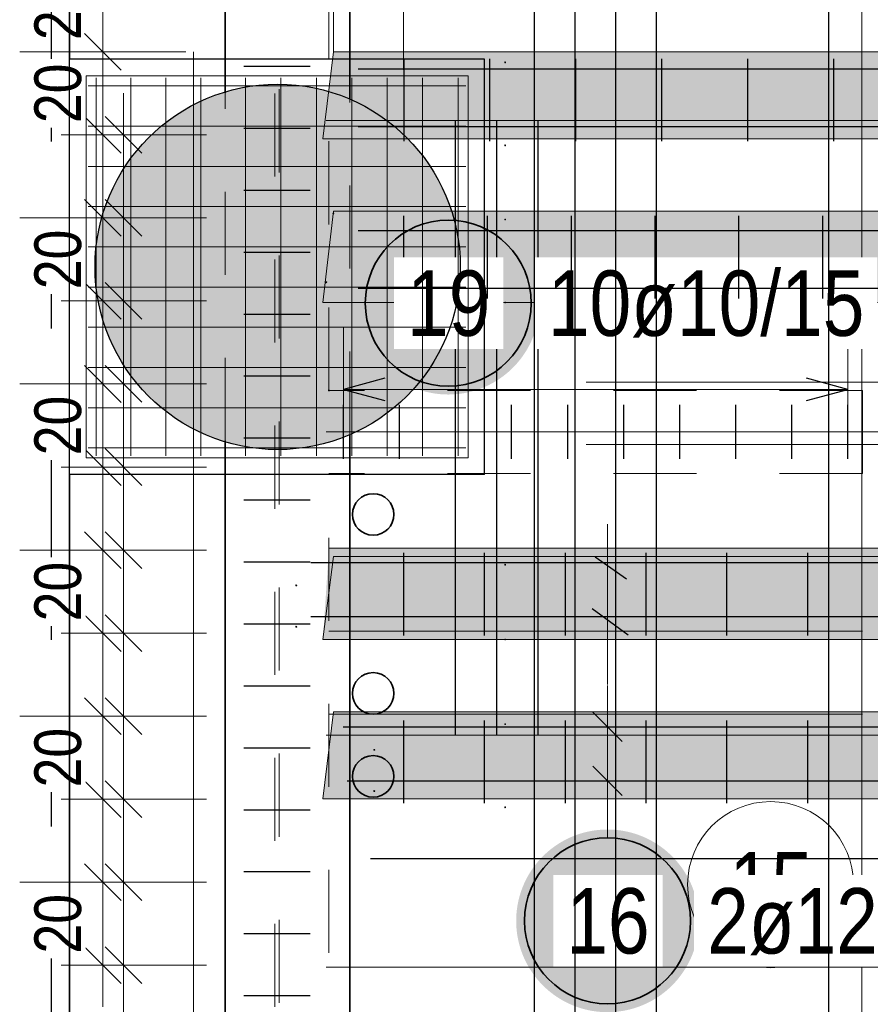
# Model space of a CAD drawing. Header units: millimetres. Extents: x -2.7 to 34.1, y -3.5 to 21.
# Tile 23 of 62: x 3 to 4, y 12.9 to 14. Entities that reach past the tile are written whole.
import ezdxf

# ---------------------------------------------------------------- set-up
doc = ezdxf.new("R2010")
doc.units = ezdxf.units.MM
doc.linetypes.add('DASHDOTX2', pattern=[2, 1, -0.5, 0, -0.5])
doc.linetypes.add('HIDDEN', pattern=[0.375, 0.25, -0.125])
for name, color, linetype, lineweight in [('Achsen', 7, 'Continuous', 20), ('Nplo Bewehrung', 7, 'Continuous', 20), ('Schnittlinien', 7, 'Continuous', 20)]:
    doc.layers.add(name, color=color, linetype=linetype, lineweight=lineweight)
doc.styles.add('Arial Narrow', font='ARIALN.TTF')
doc.dimstyles.new('Arch_Strakon_dimstyle', dxfattribs={"dimtxt": 5.625, "dimasz": 1, "dimexe": 1.25, "dimexo": 0.0625, "dimgap": 1, "dimtad": 0, "dimdec": 5, "dimzin": 12, "dimdsep": 46, "dimtxsty": 'Arial Narrow', "dimblk": 'Arrowhead_Tick', "dimsah": 1, "dimcen": 0, "dimse1": 1, "dimse2": 1, "dimclrd": 6, "dimclrt": 3, "dimazin": 0, "dimtfac": 1, "dimtdec": 4, "dimtmove": 0, "dimatfit": 3, "dimldrblk": 'NONE', "dimfxl": 1, "dimtvp": 1, "dimtolj": 1, "dimtzin": 0, "dimlwd": 13, "dimarcsym": 2})

# ---------------------------------------------------------------- blocks, each defined once
blk = doc.blocks.new('Arrowhead_Tick')
at = {"color": 0, "linetype": 'Continuous', "lineweight": -2, "ltscale": 2}
for p, q in [((0, 10), (0, -5)), ((-1, 0), (0, 0)), ((5, 0), (0, 0))]:
    blk.add_line(p, q, dxfattribs=at)
at = {"color": 2, "linetype": 'Continuous', "lineweight": 35, "ltscale": 2}
blk.add_line((2.21, 2.21), (-2.21, -2.21), dxfattribs=at)
blk = doc.blocks.new('*D11')
at = {"color": 6, "linetype": 'Continuous', "lineweight": 13}
blk.add_line((3.0607, 12.9165), (3.0607, 12.9965), dxfattribs=at)
at = {"layer": 'Defpoints', "color": 0}
for p in [(3.0607, 13.0065), (3.1701, 13.0065), (3.1701, 12.9065)]:
    blk.add_point(p, dxfattribs=at)
at = {"color": 6, "lineweight": 13, "xscale": 0.01, "yscale": 0.01, "zscale": 0.01}
for p, rotation in [((3.0607, 13.0065), 90), ((3.0607, 12.9065), 270)]:
    blk.add_blockref('Arrowhead_Tick', p, dxfattribs=dict(at, rotation=rotation))
at = {"color": 3, "lineweight": 35, "insert": (3.0069, 12.9565), "char_height": 0.05625, "attachment_point": 5, "rotation": 90, "style": 'Arial Narrow', "bg_fill": 3, "box_fill_scale": 1.1, "bg_fill_color": 256, "bg_fill_true_color": 13158600, "bg_fill_transparency": 0}
blk.add_mtext('\\A1;20', dxfattribs=at)
blk = doc.blocks.new('_None')
blk = doc.blocks.new('*D12')
at = {"color": 6, "linetype": 'Continuous', "lineweight": 13}
blk.add_line((3.0607, 13.1165), (3.0607, 13.1965), dxfattribs=at)
at = {"layer": 'Defpoints', "color": 0}
for p in [(3.0607, 13.2065), (3.1701, 13.2065), (3.1701, 13.1065)]:
    blk.add_point(p, dxfattribs=at)
at = {"color": 6, "lineweight": 13, "xscale": 0.01, "yscale": 0.01, "zscale": 0.01}
for p, rotation in [((3.0607, 13.2065), 90), ((3.0607, 13.1065), 270)]:
    blk.add_blockref('Arrowhead_Tick', p, dxfattribs=dict(at, rotation=rotation))
at = {"color": 3, "lineweight": 35, "insert": (3.0069, 13.1565), "char_height": 0.05625, "attachment_point": 5, "rotation": 90, "style": 'Arial Narrow', "bg_fill": 3, "box_fill_scale": 1.1, "bg_fill_color": 256, "bg_fill_true_color": 13158600, "bg_fill_transparency": 0}
blk.add_mtext('\\A1;20', dxfattribs=at)
blk = doc.blocks.new('*D13')
at = {"color": 6, "linetype": 'Continuous', "lineweight": 13}
blk.add_line((3.0607, 13.3165), (3.0607, 13.3965), dxfattribs=at)
at = {"layer": 'Defpoints', "color": 0}
for p in [(3.0607, 13.4065), (3.1701, 13.4065), (3.1701, 13.3065)]:
    blk.add_point(p, dxfattribs=at)
at = {"color": 6, "lineweight": 13, "xscale": 0.01, "yscale": 0.01, "zscale": 0.01}
for p, rotation in [((3.0607, 13.4065), 90), ((3.0607, 13.3065), 270)]:
    blk.add_blockref('Arrowhead_Tick', p, dxfattribs=dict(at, rotation=rotation))
at = {"color": 3, "lineweight": 35, "insert": (3.0069, 13.3565), "char_height": 0.05625, "attachment_point": 5, "rotation": 90, "style": 'Arial Narrow', "bg_fill": 3, "box_fill_scale": 1.1, "bg_fill_color": 256, "bg_fill_true_color": 13158600, "bg_fill_transparency": 0}
blk.add_mtext('\\A1;20', dxfattribs=at)
blk = doc.blocks.new('*D14')
at = {"color": 6, "linetype": 'Continuous', "lineweight": 13}
blk.add_line((3.0607, 13.5165), (3.0607, 13.5965), dxfattribs=at)
at = {"layer": 'Defpoints', "color": 0}
for p in [(3.0607, 13.6065), (3.1701, 13.6065), (3.1701, 13.5065)]:
    blk.add_point(p, dxfattribs=at)
at = {"color": 6, "lineweight": 13, "xscale": 0.01, "yscale": 0.01, "zscale": 0.01}
for p, rotation in [((3.0607, 13.6065), 90), ((3.0607, 13.5065), 270)]:
    blk.add_blockref('Arrowhead_Tick', p, dxfattribs=dict(at, rotation=rotation))
at = {"color": 3, "lineweight": 35, "insert": (3.0069, 13.5565), "char_height": 0.05625, "attachment_point": 5, "rotation": 90, "style": 'Arial Narrow', "bg_fill": 3, "box_fill_scale": 1.1, "bg_fill_color": 256, "bg_fill_true_color": 13158600, "bg_fill_transparency": 0}
blk.add_mtext('\\A1;20', dxfattribs=at)
blk = doc.blocks.new('*D15')
at = {"color": 6, "linetype": 'Continuous', "lineweight": 13}
blk.add_line((3.0607, 13.7165), (3.0607, 13.7965), dxfattribs=at)
at = {"layer": 'Defpoints', "color": 0}
for p in [(3.0607, 13.8065), (3.1701, 13.8065), (3.1701, 13.7065)]:
    blk.add_point(p, dxfattribs=at)
at = {"color": 6, "lineweight": 13, "xscale": 0.01, "yscale": 0.01, "zscale": 0.01}
for p, rotation in [((3.0607, 13.8065), 90), ((3.0607, 13.7065), 270)]:
    blk.add_blockref('Arrowhead_Tick', p, dxfattribs=dict(at, rotation=rotation))
at = {"color": 3, "lineweight": 35, "insert": (3.0069, 13.7565), "char_height": 0.05625, "attachment_point": 5, "rotation": 90, "style": 'Arial Narrow', "bg_fill": 3, "box_fill_scale": 1.1, "bg_fill_color": 256, "bg_fill_true_color": 13158600, "bg_fill_transparency": 0}
blk.add_mtext('\\A1;20', dxfattribs=at)
blk = doc.blocks.new('*D16')
at = {"color": 6, "linetype": 'Continuous', "lineweight": 13}
blk.add_line((3.0607, 13.9165), (3.0607, 13.9965), dxfattribs=at)
at = {"layer": 'Defpoints', "color": 0}
for p in [(3.0607, 14.0065), (3.1701, 14.0065), (3.1701, 13.9065)]:
    blk.add_point(p, dxfattribs=at)
at = {"color": 6, "lineweight": 13, "xscale": 0.01, "yscale": 0.01, "zscale": 0.01}
for p, rotation in [((3.0607, 14.0065), 90), ((3.0607, 13.9065), 270)]:
    blk.add_blockref('Arrowhead_Tick', p, dxfattribs=dict(at, rotation=rotation))
at = {"color": 3, "lineweight": 35, "insert": (3.0069, 13.9565), "char_height": 0.05625, "attachment_point": 5, "rotation": 90, "style": 'Arial Narrow', "bg_fill": 3, "box_fill_scale": 1.1, "bg_fill_color": 256, "bg_fill_true_color": 13158600, "bg_fill_transparency": 0}
blk.add_mtext('\\A1;20', dxfattribs=at)
blk = doc.blocks.new('*D19')
at = {"color": 6, "linetype": 'Continuous', "lineweight": 13}
blk.add_line((3.0607, 14.0165), (3.0607, 14.0965), dxfattribs=at)
at = {"layer": 'Defpoints', "color": 0}
for p in [(3.0607, 14.1065), (3.3385, 14.1065), (3.3385, 14.0065)]:
    blk.add_point(p, dxfattribs=at)
at = {"color": 6, "lineweight": 13, "xscale": 0.01, "yscale": 0.01, "zscale": 0.01}
for p, rotation in [((3.0607, 14.1065), 89.99999999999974), ((3.0607, 14.0065), 269.9999999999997)]:
    blk.add_blockref('Arrowhead_Tick', p, dxfattribs=dict(at, rotation=rotation))
at = {"color": 3, "lineweight": 35, "insert": (3.0069, 14.0565), "char_height": 0.05625, "attachment_point": 5, "rotation": 90, "style": 'Arial Narrow'}
blk.add_mtext('\\A1;20', dxfattribs=at)

msp = doc.modelspace()

# ---------------------------------------------------------------- hatches: boundary and pattern name
at = {"lineweight": 25, "true_color": 0xc6ffc6}
msp.add_hatch(color=254, dxfattribs=at).paths.add_polyline_path([(3.338464, 14.00654), (5.414191, 14.00654), (5.401664, 13.90157), (3.325936, 13.90157)])
at = {"lineweight": 25, "true_color": 0xd7ffd7}
msp.add_hatch(color=254, dxfattribs=at).paths.add_polyline_path([(3.491394, 13.747496), (3.491374, 13.750462), (3.491314, 13.753428), (3.491214, 13.756393), (3.491074, 13.759355), (3.490894, 13.762316), (3.490675, 13.765274), (3.490415, 13.768229), (3.490115, 13.77118), (3.489776, 13.774127), (3.489397, 13.777069), (3.488979, 13.780006), (3.488521, 13.782937), (3.488023, 13.785861), (3.487486, 13.788778), (3.48691, 13.791688), (3.486295, 13.79459), (3.48564, 13.797483), (3.484947, 13.800367), (3.484214, 13.803241), (3.483443, 13.806106), (3.482634, 13.808959), (3.481786, 13.811802), (3.4809, 13.814633), (3.479976, 13.817451), (3.479013, 13.820257), (3.478014, 13.82305), (3.476976, 13.825829), (3.475901, 13.828594), (3.474789, 13.831344), (3.47364, 13.834078), (3.472454, 13.836797), (3.471232, 13.8395), (3.469974, 13.842186), (3.468679, 13.844855), (3.467348, 13.847506), (3.465982, 13.850139), (3.46458, 13.852753), (3.463144, 13.855348), (3.461672, 13.857924), (3.460166, 13.860479), (3.458625, 13.863014), (3.457051, 13.865528), (3.455443, 13.868021), (3.453801, 13.870491), (3.452126, 13.872939), (3.450418, 13.875365), (3.448678, 13.877767), (3.446905, 13.880145), (3.445101, 13.8825), (3.443265, 13.884829), (3.441398, 13.887134), (3.439499, 13.889414), (3.437571, 13.891667), (3.435612, 13.893895), (3.433623, 13.896095), (3.431605, 13.898269), (3.429557, 13.900416), (3.427481, 13.902534), (3.425377, 13.904625), (3.423244, 13.906686), (3.421084, 13.908719), (3.418897, 13.910723), (3.416682, 13.912697), (3.414442, 13.914641), (3.412175, 13.916554), (3.409883, 13.918437), (3.407566, 13.920289), (3.405224, 13.922109), (3.402857, 13.923897), (3.400467, 13.925654), (3.398053, 13.927378), (3.395616, 13.929069), (3.393157, 13.930728), (3.390675, 13.932353), (3.388172, 13.933944), (3.385647, 13.935502), (3.383102, 13.937025), (3.380537, 13.938514), (3.377951, 13.939968), (3.375347, 13.941387), (3.372723, 13.942771), (3.370081, 13.94412), (3.367421, 13.945433), (3.364743, 13.946709), (3.362049, 13.94795), (3.359338, 13.949154), (3.356611, 13.950321), (3.353869, 13.951452), (3.351111, 13.952545), (3.348339, 13.953601), (3.345554, 13.95462), (3.342754, 13.955601), (3.339942, 13.956544), (3.337117, 13.95745), (3.33428, 13.958317), (3.331432, 13.959145), (3.328573, 13.959936), (3.325704, 13.960687), (3.322824, 13.9614), (3.319935, 13.962074), (3.317038, 13.962709), (3.314132, 13.963305), (3.311219, 13.963861), (3.308298, 13.964379), (3.30537, 13.964857), (3.302436, 13.965295), (3.299497, 13.965694), (3.296553, 13.966053), (3.293604, 13.966372), (3.29065, 13.966652), (3.287694, 13.966891), (3.284734, 13.967091), (3.281772, 13.967251), (3.278808, 13.967371), (3.275843, 13.967451), (3.272877, 13.967491), (3.269911, 13.967491), (3.266945, 13.967451), (3.26398, 13.967371), (3.261016, 13.967251), (3.258054, 13.967091), (3.255094, 13.966891), (3.252138, 13.966652), (3.249185, 13.966372), (3.246236, 13.966053), (3.243291, 13.965694), (3.240352, 13.965295), (3.237418, 13.964857), (3.234491, 13.964379), (3.23157, 13.963861), (3.228656, 13.963305), (3.22575, 13.962709), (3.222853, 13.962074), (3.219964, 13.9614), (3.217085, 13.960687), (3.214215, 13.959936), (3.211356, 13.959145), (3.208508, 13.958317), (3.205671, 13.95745), (3.202846, 13.956544), (3.200034, 13.955601), (3.197235, 13.95462), (3.194449, 13.953601), (3.191677, 13.952545), (3.18892, 13.951452), (3.186177, 13.950321), (3.18345, 13.949154), (3.180739, 13.94795), (3.178045, 13.946709), (3.175367, 13.945433), (3.172707, 13.94412), (3.170065, 13.942771), (3.167442, 13.941387), (3.164837, 13.939968), (3.162252, 13.938514), (3.159686, 13.937025), (3.157141, 13.935502), (3.154616, 13.933944), (3.152113, 13.932353), (3.149631, 13.930728), (3.147172, 13.929069), (3.144735, 13.927378), (3.142321, 13.925654), (3.139931, 13.923897), (3.137565, 13.922109), (3.135223, 13.920289), (3.132905, 13.918437), (3.130613, 13.916554), (3.128346, 13.914641), (3.126106, 13.912697), (3.123892, 13.910723), (3.121704, 13.908719), (3.119544, 13.906686), (3.117412, 13.904625), (3.115307, 13.902534), (3.113231, 13.900416), (3.111184, 13.898269), (3.109165, 13.896095), (3.107176, 13.893895), (3.105218, 13.891667), (3.103289, 13.889414), (3.101391, 13.887134), (3.099523, 13.884829), (3.097687, 13.8825), (3.095883, 13.880145), (3.09411, 13.877767), (3.09237, 13.875365), (3.090662, 13.872939), (3.088987, 13.870491), (3.087346, 13.868021), (3.085737, 13.865528), (3.084163, 13.863014), (3.082622, 13.860479), (3.081116, 13.857924), (3.079645, 13.855348), (3.078208, 13.852753), (3.076806, 13.850139), (3.07544, 13.847506), (3.074109, 13.844855), (3.072815, 13.842186), (3.071556, 13.8395), (3.070334, 13.836797), (3.069148, 13.834078), (3.067999, 13.831344), (3.066887, 13.828594), (3.065812, 13.825829), (3.064775, 13.82305), (3.063775, 13.820257), (3.062813, 13.817451), (3.061888, 13.814633), (3.061002, 13.811802), (3.060154, 13.808959), (3.059345, 13.806106), (3.058574, 13.803241), (3.057842, 13.800367), (3.057148, 13.797483), (3.056494, 13.79459), (3.055878, 13.791688), (3.055302, 13.788778), (3.054765, 13.785861), (3.054268, 13.782937), (3.053809, 13.780006), (3.053391, 13.777069), (3.053012, 13.774127), (3.052673, 13.77118), (3.052373, 13.768229), (3.052114, 13.765274), (3.051894, 13.762316), (3.051714, 13.759355), (3.051574, 13.756393), (3.051474, 13.753428), (3.051414, 13.750462), (3.051394, 13.747496), (3.051414, 13.74453), (3.051474, 13.741564), (3.051574, 13.738599), (3.051714, 13.735637), (3.051894, 13.732676), (3.052114, 13.729718), (3.052373, 13.726763), (3.052673, 13.723812), (3.053012, 13.720865), (3.053391, 13.717923), (3.053809, 13.714986), (3.054268, 13.712055), (3.054765, 13.709131), (3.055302, 13.706214), (3.055878, 13.703304), (3.056494, 13.700402), (3.057148, 13.697509), (3.057842, 13.694625), (3.058574, 13.691751), (3.059345, 13.688886), (3.060154, 13.686033), (3.061002, 13.68319), (3.061888, 13.680359), (3.062813, 13.677541), (3.063775, 13.674735), (3.064775, 13.671942), (3.065812, 13.669163), (3.066887, 13.666398), (3.067999, 13.663648), (3.069148, 13.660914), (3.070334, 13.658195), (3.071556, 13.655492), (3.072815, 13.652806), (3.074109, 13.650137), (3.07544, 13.647486), (3.076806, 13.644853), (3.078208, 13.642239), (3.079645, 13.639644), (3.081116, 13.637068), (3.082622, 13.634513), (3.084163, 13.631978), (3.085737, 13.629464), (3.087346, 13.626971), (3.088987, 13.624501), (3.090662, 13.622053), (3.09237, 13.619627), (3.09411, 13.617225), (3.095883, 13.614847), (3.097687, 13.612492), (3.099523, 13.610163), (3.101391, 13.607858), (3.103289, 13.605578), (3.105218, 13.603325), (3.107176, 13.601097), (3.109165, 13.598897), (3.111184, 13.596723), (3.113231, 13.594576), (3.115307, 13.592458), (3.117412, 13.590367), (3.119544, 13.588306), (3.121704, 13.586273), (3.123892, 13.584269), (3.126106, 13.582295), (3.128346, 13.580351), (3.130613, 13.578438), (3.132905, 13.576555), (3.135223, 13.574703), (3.137565, 13.572883), (3.139931, 13.571095), (3.142321, 13.569338), (3.144735, 13.567614), (3.147172, 13.565923), (3.149631, 13.564264), (3.152113, 13.562639), (3.154616, 13.561048), (3.157141, 13.55949), (3.159686, 13.557967), (3.162252, 13.556478), (3.164837, 13.555024), (3.167442, 13.553605), (3.170065, 13.552221), (3.172707, 13.550872), (3.175367, 13.549559), (3.178045, 13.548283), (3.180739, 13.547042), (3.18345, 13.545838), (3.186177, 13.544671), (3.18892, 13.54354), (3.191677, 13.542447), (3.194449, 13.541391), (3.197235, 13.540372), (3.200034, 13.539391), (3.202846, 13.538448), (3.205671, 13.537542), (3.208508, 13.536675), (3.211356, 13.535847), (3.214215, 13.535056), (3.217085, 13.534305), (3.219964, 13.533592), (3.222853, 13.532918), (3.22575, 13.532283), (3.228656, 13.531687), (3.23157, 13.531131), (3.234491, 13.530613), (3.237418, 13.530135), (3.240352, 13.529697), (3.243291, 13.529298), (3.246236, 13.528939), (3.249185, 13.52862), (3.252138, 13.52834), (3.255094, 13.528101), (3.258054, 13.527901), (3.261016, 13.527741), (3.26398, 13.527621), (3.266945, 13.527541), (3.269911, 13.527501), (3.272877, 13.527501), (3.275843, 13.527541), (3.278808, 13.527621), (3.281772, 13.527741), (3.284734, 13.527901), (3.287694, 13.528101), (3.29065, 13.52834), (3.293604, 13.52862), (3.296553, 13.528939), (3.299497, 13.529298), (3.302436, 13.529697), (3.30537, 13.530135), (3.308298, 13.530613), (3.311219, 13.531131), (3.314132, 13.531687), (3.317038, 13.532283), (3.319935, 13.532918), (3.322824, 13.533592), (3.325704, 13.534305), (3.328573, 13.535056), (3.331432, 13.535847), (3.33428, 13.536675), (3.337117, 13.537542), (3.339942, 13.538448), (3.342754, 13.539391), (3.345554, 13.540372), (3.348339, 13.541391), (3.351111, 13.542447), (3.353869, 13.54354), (3.356611, 13.544671), (3.359338, 13.545838), (3.362049, 13.547042), (3.364743, 13.548283), (3.367421, 13.549559), (3.370081, 13.550872), (3.372723, 13.552221), (3.375347, 13.553605), (3.377951, 13.555024), (3.380537, 13.556478), (3.383102, 13.557967), (3.385647, 13.55949), (3.388172, 13.561048), (3.390675, 13.562639), (3.393157, 13.564264), (3.395616, 13.565923), (3.398053, 13.567614), (3.400467, 13.569338), (3.402857, 13.571095), (3.405224, 13.572883), (3.407566, 13.574703), (3.409883, 13.576555), (3.412175, 13.578438), (3.414442, 13.580351), (3.416682, 13.582295), (3.418897, 13.584269), (3.421084, 13.586273), (3.423244, 13.588306), (3.425377, 13.590367), (3.427481, 13.592458), (3.429557, 13.594576), (3.431605, 13.596723), (3.433623, 13.598897), (3.435612, 13.601097), (3.437571, 13.603325), (3.439499, 13.605578), (3.441398, 13.607858), (3.443265, 13.610163), (3.445101, 13.612492), (3.446905, 13.614847), (3.448678, 13.617225), (3.450418, 13.619627), (3.452126, 13.622053), (3.453801, 13.624501), (3.455443, 13.626971), (3.457051, 13.629464), (3.458625, 13.631978), (3.460166, 13.634513), (3.461672, 13.637068), (3.463144, 13.639644), (3.46458, 13.642239), (3.465982, 13.644853), (3.467348, 13.647486), (3.468679, 13.650137), (3.469974, 13.652806), (3.471232, 13.655492), (3.472454, 13.658195), (3.47364, 13.660914), (3.474789, 13.663648), (3.475901, 13.666398), (3.476976, 13.669163), (3.478014, 13.671942), (3.479013, 13.674735), (3.479976, 13.677541), (3.4809, 13.680359), (3.481786, 13.68319), (3.482634, 13.686033), (3.483443, 13.688886), (3.484214, 13.691751), (3.484947, 13.694625), (3.48564, 13.697509), (3.486295, 13.700402), (3.48691, 13.703304), (3.487486, 13.706214), (3.488023, 13.709131), (3.488521, 13.712055), (3.488979, 13.714986), (3.489397, 13.717923), (3.489776, 13.720865), (3.490115, 13.723812), (3.490415, 13.726763), (3.490675, 13.729718), (3.490894, 13.732676), (3.491074, 13.735637), (3.491214, 13.738599), (3.491314, 13.741564), (3.491374, 13.74453)])
at = {"lineweight": 25, "true_color": 0xc1ffc1}
msp.add_hatch(color=254, dxfattribs=at).paths.add_polyline_path([(3.338464, 13.814577), (5.410229, 13.814577), (5.397702, 13.704607), (3.325936, 13.704607)])
at = {"lineweight": 25, "true_color": 0xffffff}
for points in [[(3.586939, 13.703833), (3.586872, 13.707672), (3.586671, 13.711506), (3.586336, 13.715331), (3.585868, 13.719142), (3.585268, 13.722934), (3.584535, 13.726703), (3.583671, 13.730444), (3.582678, 13.734153), (3.581555, 13.737825), (3.580305, 13.741455), (3.578929, 13.74504), (3.577429, 13.748574), (3.575806, 13.752054), (3.574063, 13.755475), (3.572202, 13.758833), (3.570224, 13.762124), (3.568133, 13.765344), (3.565931, 13.768489), (3.56362, 13.771556), (3.561204, 13.77454), (3.558685, 13.777437), (3.556066, 13.780245), (3.553351, 13.78296), (3.550543, 13.785579), (3.547645, 13.788098), (3.544662, 13.790514), (3.541595, 13.792825), (3.53845, 13.795027), (3.53523, 13.797118), (3.531939, 13.799096), (3.528581, 13.800957), (3.52516, 13.8027), (3.52168, 13.804323), (3.518146, 13.805823), (3.514561, 13.807199), (3.510931, 13.808449), (3.507259, 13.809572), (3.50355, 13.810566), (3.499809, 13.811429), (3.49604, 13.812162), (3.492248, 13.812762), (3.488437, 13.81323), (3.484612, 13.813565), (3.480778, 13.813766), (3.476939, 13.813833), (3.4731, 13.813766), (3.469266, 13.813565), (3.465441, 13.81323), (3.46163, 13.812762), (3.457838, 13.812162), (3.454069, 13.811429), (3.450327, 13.810566), (3.446619, 13.809572), (3.442947, 13.808449), (3.439317, 13.807199), (3.435732, 13.805823), (3.432198, 13.804323), (3.428718, 13.8027), (3.425297, 13.800957), (3.421939, 13.799096), (3.418648, 13.797118), (3.415428, 13.795027), (3.412282, 13.792825), (3.409216, 13.790514), (3.406232, 13.788098), (3.403334, 13.785579), (3.400526, 13.78296), (3.397811, 13.780245), (3.395193, 13.777437), (3.392674, 13.77454), (3.390258, 13.771556), (3.387947, 13.768489), (3.385745, 13.765344), (3.383654, 13.762124), (3.381676, 13.758833), (3.379815, 13.755475), (3.378071, 13.752054), (3.376449, 13.748574), (3.374949, 13.74504), (3.373573, 13.741455), (3.372323, 13.737825), (3.3712, 13.734153), (3.370206, 13.730444), (3.369343, 13.726703), (3.36861, 13.722934), (3.368009, 13.719142), (3.367541, 13.715331), (3.367207, 13.711506), (3.367006, 13.707672), (3.366939, 13.703833), (3.367006, 13.699994), (3.367207, 13.69616), (3.367541, 13.692335), (3.368009, 13.688524), (3.36861, 13.684732), (3.369343, 13.680963), (3.370206, 13.677222), (3.3712, 13.673513), (3.372323, 13.669841), (3.373573, 13.666211), (3.374949, 13.662626), (3.376449, 13.659092), (3.378071, 13.655612), (3.379815, 13.652191), (3.381676, 13.648833), (3.383654, 13.645542), (3.385745, 13.642322), (3.387947, 13.639177), (3.390258, 13.63611), (3.392674, 13.633126), (3.395193, 13.630229), (3.397811, 13.627421), (3.400526, 13.624706), (3.403334, 13.622087), (3.406232, 13.619568), (3.409216, 13.617152), (3.412282, 13.614841), (3.415428, 13.612639), (3.418648, 13.610548), (3.421939, 13.60857), (3.425297, 13.606709), (3.428718, 13.604966), (3.432198, 13.603343), (3.435732, 13.601843), (3.439317, 13.600467), (3.442947, 13.599217), (3.446619, 13.598094), (3.450327, 13.5971), (3.454069, 13.596237), (3.457838, 13.595504), (3.46163, 13.594903), (3.465441, 13.594436), (3.469266, 13.594101), (3.4731, 13.5939), (3.476939, 13.593833), (3.480778, 13.5939), (3.484612, 13.594101), (3.488437, 13.594436), (3.492248, 13.594903), (3.49604, 13.595504), (3.499809, 13.596237), (3.50355, 13.5971), (3.507259, 13.598094), (3.510931, 13.599217), (3.514561, 13.600467), (3.518146, 13.601843), (3.52168, 13.603343), (3.52516, 13.604966), (3.528581, 13.606709), (3.531939, 13.60857), (3.53523, 13.610548), (3.53845, 13.612639), (3.541595, 13.614841), (3.544662, 13.617152), (3.547645, 13.619568), (3.550543, 13.622087), (3.553351, 13.624706), (3.556066, 13.627421), (3.558685, 13.630229), (3.561204, 13.633126), (3.56362, 13.63611), (3.565931, 13.639177), (3.568133, 13.642322), (3.570224, 13.645542), (3.572202, 13.648833), (3.574063, 13.652191), (3.575806, 13.655612), (3.577429, 13.659092), (3.578929, 13.662626), (3.580305, 13.666211), (3.581555, 13.669841), (3.582678, 13.673513), (3.583671, 13.677222), (3.584535, 13.680963), (3.585268, 13.684732), (3.585868, 13.688524), (3.586336, 13.692335), (3.586671, 13.69616)], [(3.778711, 12.960008), (3.778644, 12.963846), (3.778443, 12.967681), (3.778108, 12.971506), (3.77764, 12.975317), (3.777039, 12.979109), (3.776307, 12.982878), (3.775443, 12.986619), (3.774449, 12.990328), (3.773327, 12.993999), (3.772077, 12.99763), (3.770701, 13.001214), (3.769201, 13.004749), (3.767578, 13.008228), (3.765835, 13.011649), (3.763973, 13.015008), (3.761996, 13.018299), (3.759905, 13.021519), (3.757702, 13.024664), (3.755392, 13.02773), (3.752975, 13.030714), (3.750456, 13.033612), (3.747838, 13.03642), (3.745123, 13.039135), (3.742315, 13.041753), (3.739417, 13.044272), (3.736433, 13.046689), (3.733367, 13.048999), (3.730222, 13.051202), (3.727002, 13.053293), (3.723711, 13.05527), (3.720352, 13.057132), (3.716931, 13.058875), (3.713452, 13.060498), (3.709917, 13.061998), (3.706333, 13.063374), (3.702702, 13.064624), (3.699031, 13.065746), (3.695322, 13.06674), (3.691581, 13.067604), (3.687812, 13.068336), (3.68402, 13.068937), (3.680209, 13.069405), (3.676384, 13.06974), (3.67255, 13.06994), (3.668711, 13.070008), (3.664872, 13.06994), (3.661037, 13.06974), (3.657212, 13.069405), (3.653402, 13.068937), (3.649609, 13.068336), (3.64584, 13.067604), (3.642099, 13.06674), (3.63839, 13.065746), (3.634719, 13.064624), (3.631088, 13.063374), (3.627504, 13.061998), (3.62397, 13.060498), (3.62049, 13.058875), (3.617069, 13.057132), (3.613711, 13.05527), (3.610419, 13.053293), (3.607199, 13.051202), (3.604054, 13.048999), (3.600988, 13.046689), (3.598004, 13.044272), (3.595106, 13.041753), (3.592298, 13.039135), (3.589583, 13.03642), (3.586965, 13.033612), (3.584446, 13.030714), (3.582029, 13.02773), (3.579719, 13.024664), (3.577516, 13.021519), (3.575425, 13.018299), (3.573448, 13.015008), (3.571586, 13.011649), (3.569843, 13.008228), (3.568221, 13.004749), (3.56672, 13.001214), (3.565344, 12.99763), (3.564094, 12.993999), (3.562972, 12.990328), (3.561978, 12.986619), (3.561114, 12.982878), (3.560382, 12.979109), (3.559781, 12.975317), (3.559313, 12.971506), (3.558979, 12.967681), (3.558778, 12.963846), (3.558711, 12.960008), (3.558778, 12.956169), (3.558979, 12.952334), (3.559313, 12.948509), (3.559781, 12.944698), (3.560382, 12.940906), (3.561114, 12.937137), (3.561978, 12.933396), (3.562972, 12.929687), (3.564094, 12.926016), (3.565344, 12.922385), (3.56672, 12.918801), (3.568221, 12.915266), (3.569843, 12.911787), (3.571586, 12.908366), (3.573448, 12.905008), (3.575425, 12.901716), (3.577516, 12.898496), (3.579719, 12.895351), (3.582029, 12.892285), (3.584446, 12.889301), (3.586965, 12.886403), (3.589583, 12.883595), (3.592298, 12.88088), (3.595106, 12.878262), (3.598004, 12.875743), (3.600988, 12.873326), (3.604054, 12.871016), (3.607199, 12.868813), (3.610419, 12.866722), (3.613711, 12.864745), (3.617069, 12.862883), (3.62049, 12.86114), (3.62397, 12.859518), (3.627504, 12.858017), (3.631088, 12.856641), (3.634719, 12.855391), (3.63839, 12.854269), (3.642099, 12.853275), (3.64584, 12.852411), (3.649609, 12.851679), (3.653402, 12.851078), (3.657212, 12.85061), (3.661037, 12.850275), (3.664872, 12.850075), (3.668711, 12.850008), (3.67255, 12.850075), (3.676384, 12.850275), (3.680209, 12.85061), (3.68402, 12.851078), (3.687812, 12.851679), (3.691581, 12.852411), (3.695322, 12.853275), (3.699031, 12.854269), (3.702702, 12.855391), (3.706333, 12.856641), (3.709917, 12.858017), (3.713452, 12.859518), (3.716931, 12.86114), (3.720352, 12.862883), (3.723711, 12.864745), (3.727002, 12.866722), (3.730222, 12.868813), (3.733367, 12.871016), (3.736433, 12.873326), (3.739417, 12.875743), (3.742315, 12.878262), (3.745123, 12.88088), (3.747838, 12.883595), (3.750456, 12.886403), (3.752975, 12.889301), (3.755392, 12.892285), (3.757702, 12.895351), (3.759905, 12.898496), (3.761996, 12.901716), (3.763973, 12.905008), (3.765835, 12.908366), (3.767578, 12.911787), (3.769201, 12.915266), (3.770701, 12.918801), (3.772077, 12.922385), (3.773327, 12.926016), (3.774449, 12.929687), (3.775443, 12.933396), (3.776307, 12.937137), (3.777039, 12.940906), (3.77764, 12.944698), (3.778108, 12.948509), (3.778443, 12.952334)]]:
    msp.add_hatch(color=7, dxfattribs=at).paths.add_polyline_path(points)
at = {"lineweight": 25, "true_color": 0xbbffbb}
msp.add_hatch(color=254, dxfattribs=at).paths.add_polyline_path([(3.333194, 13.40877), (4.583648, 13.40877), (4.564556, 13.2988), (3.325936, 13.2988)])
at = {"lineweight": 25, "true_color": 0xb3ffb3}
msp.add_hatch(color=71, dxfattribs=at).paths.add_polyline_path([(3.338464, 13.211806), (4.573121, 13.211806), (4.560594, 13.106837), (3.325936, 13.106837)])

# ---------------------------------------------------------------- linework, layer by layer
at = {"color": 3, "linetype": 'Continuous', "lineweight": 25, "ltscale": 2}
for p, q in [((3.580914, 11.016351), (3.580914, 17.956351)), ((3.423185, 13.99827), (3.423185, 13.89877)), ((3.526727, 13.99827), (3.526727, 13.89877)), ((3.63027, 13.99827), (3.63027, 13.89877)), ((3.733812, 13.99827), (3.733812, 13.89877)), ((3.837355, 13.99827), (3.837355, 13.89877)), ((3.940897, 13.99827), (3.940897, 13.89877)), ((3.230694, 13.989235), (3.310694, 13.989235)), ((3.368188, 13.98604), (5.418188, 13.98604)), ((3.485173, 13.92377), (3.485173, 13.18377)), ((3.535001, 13.92377), (3.535001, 13.18377)), ((3.584829, 13.92377), (3.584829, 13.18377)), ((3.230694, 13.91462), (3.310694, 13.91462)), ((3.368188, 13.91677), (5.418188, 13.91677)), ((3.230694, 13.840005), (3.310694, 13.840005)), ((3.422989, 13.809107), (3.422989, 13.709607)), ((3.368188, 13.791323), (5.418188, 13.791323)), ((3.230694, 13.765389), (3.310694, 13.765389)), ((3.230694, 13.690774), (3.310694, 13.690774)), ((3.230694, 13.616159), (3.310694, 13.616159)), ((3.400694, 13.613397), (3.350694, 13.6)), ((3.95837, 13.6), (3.90837, 13.613397)), ((3.350694, 13.6), (3.400694, 13.586603)), ((3.90837, 13.586603), (3.95837, 13.6)), ((3.350694, 13.51627), (3.350694, 13.58127)), ((3.418214, 13.51627), (3.418214, 13.58127)), ((3.485733, 13.51627), (3.485733, 13.58127)), ((3.553253, 13.51627), (3.553253, 13.58127)), ((3.620773, 13.51627), (3.620773, 13.58127)), ((3.688292, 13.51627), (3.688292, 13.58127)), ((3.755812, 13.51627), (3.755812, 13.58127)), ((3.823331, 13.51627), (3.823331, 13.58127)), ((3.890851, 13.51627), (3.890851, 13.58127)), ((3.95837, 13.51627), (3.95837, 13.58127)), ((3.230694, 13.541543), (3.310694, 13.541543)), ((3.230694, 13.466928), (3.310694, 13.466928)), ((3.422989, 13.4033), (3.422989, 13.3038)), ((3.520281, 13.4033), (3.520281, 13.3038)), ((3.617572, 13.4033), (3.617572, 13.3038)), ((3.714864, 13.4033), (3.714864, 13.3038)), ((3.812156, 13.4033), (3.812156, 13.3038)), ((3.909448, 13.4033), (3.909448, 13.3038)), ((3.230694, 13.392312), (3.310694, 13.392312)), ((3.311303, 13.391446), (4.661303, 13.391446)), ((3.230694, 13.317697), (3.310694, 13.317697)), ((3.311303, 13.326702), (4.661303, 13.326702)), ((3.230694, 13.243082), (3.310694, 13.243082)), ((3.686388, 13.175802), (3.651033, 13.211158)), ((3.422989, 13.201337), (3.422989, 13.101837)), ((3.520281, 13.201337), (3.520281, 13.101837)), ((3.617572, 13.201337), (3.617572, 13.101837)), ((3.714864, 13.201337), (3.714864, 13.101837)), ((3.812156, 13.201337), (3.812156, 13.101837)), ((3.909448, 13.201337), (3.909448, 13.101837)), ((3.350206, 13.19348), (4.700206, 13.19348)), ((3.230694, 13.168466), (3.310694, 13.168466)), ((3.686388, 13.111058), (3.651033, 13.146414)), ((3.355206, 13.128736), (4.705206, 13.128736)), ((3.230694, 13.093851), (3.310694, 13.093851)), ((3.383188, 13.035094), (4.678372, 13.035094)), ((3.230694, 13.019236), (3.310694, 13.019236)), ((3.230694, 12.94462), (3.310694, 12.94462)), ((3.230694, 12.870005), (3.310694, 12.870005))]:
    msp.add_line(p, q, dxfattribs=at)
at = {"color": 7, "linetype": 'HIDDEN', "lineweight": 18, "ltscale": 0.25}
for p, q in [((3.268194, 11.05635), (3.268194, 17.91635)), ((3.273194, 11.06135), (3.273194, 17.91135)), ((3.333194, 13.59877), (3.333194, 16.013973)), ((3.208188, 13.537877), (3.208188, 13.957115)), ((3.358188, 13.545634), (3.358188, 13.949358)), ((3.97587, 13.59877), (3.333194, 13.59877)), ((3.97587, 13.49877), (3.97587, 13.59877)), ((3.97587, 13.49877), (3.333194, 13.49877)), ((3.333194, 11.121351), (3.333194, 13.49877))]:
    msp.add_line(p, q, dxfattribs=at)
at = {"color": 5, "linetype": 'Continuous', "lineweight": 18, "ltscale": 2}
for p, q in [((3.422989, 14.134741), (3.422989, 13.984741)), ((3.350694, 13.675), (3.350694, 13.525)), ((3.95837, 13.525), (3.95837, 13.675)), ((3.95837, 13.6), (3.350694, 13.6)), ((3.668711, 13.24348), (3.668711, 13.078736)), ((3.743711, 13.19348), (3.593711, 13.19348)), ((3.743711, 13.128736), (3.593711, 13.128736)), ((3.668711, 13.060008), (3.668711, 13.078736))]:
    msp.add_line(p, q, dxfattribs=at)
at = {"color": 9, "linetype": 'Continuous', "lineweight": 0}
for p, q in [((3.338464, 14.00654), (3.338464, 14.10654)), ((3.170057, 14.00654), (3.170057, 13.90654)), ((3.325936, 13.90157), (3.338464, 14.00654)), ((3.338464, 14.00654), (5.414191, 14.00654)), ((5.083372, 13.92377), (3.329883, 13.92377)), ((3.170057, 13.90654), (3.170057, 13.80654)), ((5.401664, 13.90157), (3.325936, 13.90157)), ((3.325936, 13.704607), (3.338464, 13.814577)), ((3.338464, 13.814577), (5.410229, 13.814577)), ((3.170057, 13.80654), (3.170057, 13.70654)), ((3.170057, 13.70654), (3.170057, 13.60654)), ((5.397702, 13.704607), (3.325936, 13.704607)), ((3.170057, 13.60654), (3.170057, 13.50654)), ((4.612359, 13.54877), (3.329883, 13.54877)), ((3.170057, 13.50654), (3.170057, 13.40654)), ((3.170057, 13.40654), (3.170057, 13.30654)), ((3.325936, 13.2988), (3.338464, 13.39877)), ((4.583648, 13.40877), (3.333194, 13.40877)), ((3.338464, 13.39877), (4.577083, 13.39877)), ((5.083372, 13.325999), (3.329883, 13.325999)), ((3.170057, 13.30654), (3.170057, 13.20654)), ((3.97587, 13.30877), (3.333194, 13.30877)), ((4.564556, 13.2988), (3.325936, 13.2988)), ((3.325936, 13.106837), (3.338464, 13.211806)), ((3.97587, 13.20877), (3.333194, 13.20877)), ((3.338464, 13.211806), (4.573121, 13.211806)), ((3.170057, 13.20654), (3.170057, 13.10654)), ((5.083372, 13.18377), (3.329883, 13.18377)), ((3.170057, 13.10654), (3.170057, 13.00654)), ((4.560594, 13.106837), (3.325936, 13.106837)), ((3.170057, 13.00654), (3.170057, 12.90654)), ((3.170057, 12.90654), (3.170057, 12.80654)), ((5.083372, 12.904066), (3.329883, 12.904066))]:
    msp.add_line(p, q, dxfattribs=at)
at = {"color": 2, "linetype": 'Continuous', "lineweight": 35, "ltscale": 2}
for p, q in [((3.063564, 13.928637), (3.107759, 13.884443)), ((3.063564, 13.728637), (3.107759, 13.684443)), ((3.063564, 13.528637), (3.107759, 13.484443)), ((3.063564, 13.328637), (3.107759, 13.284443)), ((3.063564, 13.128637), (3.107759, 13.084443)), ((3.063564, 12.928637), (3.107759, 12.884443))]:
    msp.add_line(p, q, dxfattribs=at)
at = {"color": 6, "linetype": 'Continuous', "lineweight": 13, "ltscale": 2}
for p, q in [((3.035661, 13.90654), (3.185661, 13.90654)), ((3.035661, 13.70654), (3.185661, 13.70654)), ((3.035661, 13.50654), (3.185661, 13.50654)), ((3.035661, 13.30654), (3.185661, 13.30654)), ((3.035661, 13.10654), (3.185661, 13.10654)), ((3.085661, 12.75654), (3.085661, 12.95654)), ((3.035661, 12.90654), (3.185661, 12.90654))]:
    msp.add_line(p, q, dxfattribs=at)
at = {"color": 5, "linetype": 'Continuous', "lineweight": 18}
msp.add_line((3.668847, 13.244538), (3.668847, 13.437837), dxfattribs=at)
at = {"color": 3, "linetype": 'Continuous', "lineweight": 25}
for p, q in [((3.654008, 13.398266), (3.6916, 13.371952)), ((3.650248, 13.336239), (3.693479, 13.304286))]:
    msp.add_line(p, q, dxfattribs=at)
at = {"color": 9, "linetype": 'Continuous', "lineweight": 0}
for centre in [(3.545488, 13.99377), (3.545488, 13.89377), (3.338464, 13.811823), (3.545488, 13.804607), (3.329883, 13.729053), (3.545488, 13.704607), (3.333194, 13.59877), (3.545488, 13.3888), (3.293792, 13.363946), (3.293792, 13.314202), (3.545488, 13.2988), (3.545488, 13.196837), (3.387696, 13.16598), (3.387696, 13.116236), (3.545488, 13.096837)]:
    msp.add_circle(centre, 0.000555, dxfattribs=at)
at = {"color": 2, "linetype": 'Continuous', "lineweight": 35, "ltscale": 2}
for centre in [(3.476939, 13.703833), (3.668711, 12.960008)]:
    msp.add_circle(centre, 0.1, dxfattribs=at)
at = {"color": 2, "linetype": 'Continuous', "lineweight": 35}
for centre in [(3.386463, 13.44942), (3.386463, 13.23397), (3.386438, 13.133969)]:
    msp.add_circle(centre, 0.025, dxfattribs=at)
at = {"color": 9, "linetype": 'Continuous', "lineweight": 0, "ltscale": 2}
msp.add_circle((3.865239, 13.00358), 0.1, dxfattribs=at)
at = {"layer": 'Achsen', "color": 3, "linetype": 'DASHDOTX2', "lineweight": 25, "ltscale": 0.25}
msp.add_line((2.998394, 19.548436), (2.998394, 6.034417), dxfattribs=at)
at = {"layer": 'Achsen', "color": 5, "linetype": 'Continuous', "lineweight": 18, "ltscale": 2}
msp.add_line((3.97498, 11.024351), (3.97498, 17.948351), dxfattribs=at)
at = {"layer": 'Achsen', "color": 2, "linetype": 'Continuous', "lineweight": 35}
for p, q in [((3.208188, 13.957115), (3.208188, 15.237877)), ((3.358188, 13.949358), (3.358188, 15.245634)), ((3.358188, 11.30885), (3.358188, 13.545634)), ((3.208188, 11.30885), (3.208188, 13.537877))]:
    msp.add_line(p, q, dxfattribs=at)
at = {"layer": 'Nplo Bewehrung', "color": 9, "linetype": 'Continuous', "lineweight": 0, "ltscale": 2}
for p, q in [((3.178688, 13.519996), (3.178688, 13.974996)), ((3.232688, 13.519996), (3.232688, 13.974996)), ((3.275354, 13.519996), (3.275354, 13.974996)), ((3.318021, 13.519996), (3.318021, 13.974996)), ((3.360688, 13.519996), (3.360688, 13.974996)), ((3.403354, 13.519996), (3.403354, 13.974996)), ((3.643175, 13.60877), (4.993175, 13.60877)), ((3.643175, 13.53377), (4.993175, 13.53377))]:
    msp.add_line(p, q, dxfattribs=at)

# ---------------------------------------------------------------- texts
at = {"color": 9, "lineweight": 0, "insert": (3.815627, 13.042955), "char_height": 0.07875, "attachment_point": 1, "line_spacing_factor": 0.9, "style": 'Arial Narrow'}
msp.add_mtext('15', dxfattribs=at)

# ---------------------------------------------------------------- next in the draw order: texts
at = {"color": 2, "lineweight": 35, "char_height": 0.07875, "attachment_point": 1, "line_spacing_factor": 0.9, "style": 'Arial Narrow', "bg_fill": 3, "box_fill_scale": 1.2, "bg_fill_color": 256, "bg_fill_true_color": 13158600, "bg_fill_transparency": 0}
for s, insert in [('19', (3.427326, 13.743208)), ('10ø10/15', (3.596939, 13.743208)), ('16', (3.619098, 12.999383)), ('2ø12 o. + u.', (3.788711, 12.999383))]:
    msp.add_mtext(s, dxfattribs=dict(at, insert=insert))

# ---------------------------------------------------------------- next in the draw order: dimensions: what is measured, and where the dimension line sits
at = {"lineweight": 35}
dim = msp.add_linear_dim(base=(3.060661, 13.00654), p1=(3.170057, 12.90654), p2=(3.170057, 13.00654), angle=90, text='20', dimstyle='Arch_Strakon_dimstyle', override={"dimscale": 0.01, "dimtxt": 5.625, "dimasz": 1, "dimgap": 2.5, "dimtad": 1, "dimjust": 0, "dimtih": 0, "dimtoh": 0, "dimdec": 5, "dimdsep": 46, "dimtxsty": 'Arial Narrow', "dimclrd": 6, "dimclrt": 3, "dimtix": 1, "dimtofl": 255, "dimtmove": 0, "dimatfit": 2, "dimfxl": 0, "dimfxlon": 0, "dimtvp": 44.444444, "dimtfill": 1, "dimtfillclr": 7, "dimlwd": 13}, dxfattribs=at)
dim.commit()
dim.dimension.update_dxf_attribs({"geometry": '*D11', "text_midpoint": (3.060661, 12.95654), "dimtype": 160})

# ---------------------------------------------------------------- next in the draw order: linework, layer by layer
at = {"color": 3, "linetype": 'Continuous', "lineweight": 25, "ltscale": 2}
for p, q in [((3.629804, 11.016351), (3.629804, 17.956351)), ((3.678693, 11.016351), (3.678693, 17.956351)), ((3.727582, 11.016351), (3.727582, 17.956351)), ((3.935313, 11.016351), (3.935313, 17.956351)), ((3.52391, 13.809107), (3.52391, 13.709607)), ((3.624831, 13.809107), (3.624831, 13.709607)), ((3.725752, 13.809107), (3.725752, 13.709607)), ((3.826674, 13.809107), (3.826674, 13.709607)), ((3.927595, 13.809107), (3.927595, 13.709607)), ((3.368188, 13.722053), (5.418188, 13.722053))]:
    msp.add_line(p, q, dxfattribs=at)
at = {"color": 6, "linetype": 'Continuous', "lineweight": 13, "ltscale": 2}
for p, q in [((3.085661, 12.95654), (3.085661, 13.15654)), ((3.035661, 13.00654), (3.185661, 13.00654))]:
    msp.add_line(p, q, dxfattribs=at)
at = {"color": 2, "linetype": 'Continuous', "lineweight": 35, "ltscale": 2}
msp.add_line((3.063564, 13.028637), (3.107759, 12.984443), dxfattribs=at)
at = {"layer": 'Achsen', "color": 3, "linetype": 'Continuous', "lineweight": 25}
msp.add_line((3.520688, 13.497496), (3.520688, 13.997496), dxfattribs=at)
at = {"layer": 'Nplo Bewehrung', "color": 9, "linetype": 'Continuous', "lineweight": 0, "ltscale": 2}
for p, q in [((3.446021, 13.519996), (3.446021, 13.974996)), ((3.488688, 13.519996), (3.488688, 13.974996)), ((3.500688, 13.517496), (3.500688, 13.977496))]:
    msp.add_line(p, q, dxfattribs=at)

# ---------------------------------------------------------------- next in the draw order: dimensions: what is measured, and where the dimension line sits
at = {"lineweight": 35}
dim = msp.add_linear_dim(base=(3.060661, 13.20654), p1=(3.170057, 13.10654), p2=(3.170057, 13.20654), angle=90, text='20', dimstyle='Arch_Strakon_dimstyle', override={"dimscale": 0.01, "dimtxt": 5.625, "dimasz": 1, "dimgap": 2.5, "dimtad": 1, "dimjust": 0, "dimtih": 0, "dimtoh": 0, "dimdec": 5, "dimdsep": 46, "dimtxsty": 'Arial Narrow', "dimclrd": 6, "dimclrt": 3, "dimtix": 1, "dimtofl": 255, "dimtmove": 0, "dimatfit": 2, "dimfxl": 0, "dimfxlon": 0, "dimtvp": 44.444444, "dimtfill": 1, "dimtfillclr": 7, "dimlwd": 13}, dxfattribs=at)
dim.commit()
dim.dimension.update_dxf_attribs({"geometry": '*D12', "text_midpoint": (3.060661, 13.15654), "dimtype": 160})

# ---------------------------------------------------------------- next in the draw order: linework, layer by layer
at = {"color": 6, "linetype": 'Continuous', "lineweight": 13, "ltscale": 2}
for p, q in [((3.085661, 13.15654), (3.085661, 13.35654)), ((3.035661, 13.20654), (3.185661, 13.20654))]:
    msp.add_line(p, q, dxfattribs=at)
at = {"color": 2, "linetype": 'Continuous', "lineweight": 35, "ltscale": 2}
msp.add_line((3.063564, 13.228637), (3.107759, 13.184443), dxfattribs=at)

# ---------------------------------------------------------------- next in the draw order: dimensions: what is measured, and where the dimension line sits
at = {"lineweight": 35}
dim = msp.add_linear_dim(base=(3.060661, 13.40654), p1=(3.170057, 13.30654), p2=(3.170057, 13.40654), angle=90, text='20', dimstyle='Arch_Strakon_dimstyle', override={"dimscale": 0.01, "dimtxt": 5.625, "dimasz": 1, "dimgap": 2.5, "dimtad": 1, "dimjust": 0, "dimtih": 0, "dimtoh": 0, "dimdec": 5, "dimdsep": 46, "dimtxsty": 'Arial Narrow', "dimclrd": 6, "dimclrt": 3, "dimtix": 1, "dimtofl": 255, "dimtmove": 0, "dimatfit": 2, "dimfxl": 0, "dimfxlon": 0, "dimtvp": 44.444444, "dimtfill": 1, "dimtfillclr": 7, "dimlwd": 13}, dxfattribs=at)
dim.commit()
dim.dimension.update_dxf_attribs({"geometry": '*D13', "text_midpoint": (3.060661, 13.35654), "dimtype": 160})

# ---------------------------------------------------------------- next in the draw order: linework, layer by layer
at = {"color": 6, "linetype": 'Continuous', "lineweight": 13, "ltscale": 2}
for p, q in [((3.085661, 13.35654), (3.085661, 13.55654)), ((3.035661, 13.40654), (3.185661, 13.40654))]:
    msp.add_line(p, q, dxfattribs=at)
at = {"color": 2, "linetype": 'Continuous', "lineweight": 35, "ltscale": 2}
msp.add_line((3.063564, 13.428637), (3.107759, 13.384443), dxfattribs=at)

# ---------------------------------------------------------------- next in the draw order: dimensions: what is measured, and where the dimension line sits
at = {"lineweight": 35}
dim = msp.add_linear_dim(base=(3.060661, 13.60654), p1=(3.170057, 13.50654), p2=(3.170057, 13.60654), angle=90, text='20', dimstyle='Arch_Strakon_dimstyle', override={"dimscale": 0.01, "dimtxt": 5.625, "dimasz": 1, "dimgap": 2.5, "dimtad": 1, "dimjust": 0, "dimtih": 0, "dimtoh": 0, "dimdec": 5, "dimdsep": 46, "dimtxsty": 'Arial Narrow', "dimclrd": 6, "dimclrt": 3, "dimtix": 1, "dimtofl": 255, "dimtmove": 0, "dimatfit": 2, "dimfxl": 0, "dimfxlon": 0, "dimtvp": 44.444444, "dimtfill": 1, "dimtfillclr": 7, "dimlwd": 13}, dxfattribs=at)
dim.commit()
dim.dimension.update_dxf_attribs({"geometry": '*D14', "text_midpoint": (3.060661, 13.55654), "dimtype": 160})

# ---------------------------------------------------------------- next in the draw order: linework, layer by layer
at = {"color": 6, "linetype": 'Continuous', "lineweight": 13, "ltscale": 2}
for p, q in [((3.085661, 13.55654), (3.085661, 13.75654)), ((3.035661, 13.60654), (3.185661, 13.60654))]:
    msp.add_line(p, q, dxfattribs=at)
at = {"color": 2, "linetype": 'Continuous', "lineweight": 35, "ltscale": 2}
msp.add_line((3.063564, 13.628637), (3.107759, 13.584443), dxfattribs=at)
at = {"layer": 'Achsen', "color": 3, "linetype": 'Continuous', "lineweight": 25}
msp.add_line((3.520688, 13.497496), (3.020688, 13.497496), dxfattribs=at)
at = {"layer": 'Achsen', "color": 2, "linetype": 'Continuous', "lineweight": 35}
msp.add_line((3.020688, 11.30885), (3.020688, 13.497496), dxfattribs=at)
at = {"layer": 'Nplo Bewehrung', "color": 9, "linetype": 'Continuous', "lineweight": 0, "ltscale": 2}
for p, q in [((3.043189, 13.626385), (3.498189, 13.626385)), ((3.043189, 13.57794), (3.498189, 13.57794)), ((3.043189, 13.529496), (3.498189, 13.529496)), ((3.040688, 13.517496), (3.500688, 13.517496))]:
    msp.add_line(p, q, dxfattribs=at)

# ---------------------------------------------------------------- next in the draw order: dimensions: what is measured, and where the dimension line sits
at = {"lineweight": 35}
dim = msp.add_linear_dim(base=(3.060661, 13.80654), p1=(3.170057, 13.70654), p2=(3.170057, 13.80654), angle=90, text='20', dimstyle='Arch_Strakon_dimstyle', override={"dimscale": 0.01, "dimtxt": 5.625, "dimasz": 1, "dimgap": 2.5, "dimtad": 1, "dimjust": 0, "dimtih": 0, "dimtoh": 0, "dimdec": 5, "dimdsep": 46, "dimtxsty": 'Arial Narrow', "dimclrd": 6, "dimclrt": 3, "dimtix": 1, "dimtofl": 255, "dimtmove": 0, "dimatfit": 2, "dimfxl": 0, "dimfxlon": 0, "dimtvp": 44.444444, "dimtfill": 1, "dimtfillclr": 7, "dimlwd": 13}, dxfattribs=at)
dim.commit()
dim.dimension.update_dxf_attribs({"geometry": '*D15', "text_midpoint": (3.060661, 13.75654), "dimtype": 160})

# ---------------------------------------------------------------- next in the draw order: linework, layer by layer
at = {"color": 6, "linetype": 'Continuous', "lineweight": 13, "ltscale": 2}
for p, q in [((3.085661, 13.75654), (3.085661, 13.95654)), ((3.035661, 13.80654), (3.185661, 13.80654))]:
    msp.add_line(p, q, dxfattribs=at)
at = {"color": 2, "linetype": 'Continuous', "lineweight": 35, "ltscale": 2}
msp.add_line((3.063564, 13.828637), (3.107759, 13.784443), dxfattribs=at)
at = {"layer": 'Nplo Bewehrung', "color": 9, "linetype": 'Continuous', "lineweight": 0, "ltscale": 2}
for p, q in [((3.043189, 13.820163), (3.498189, 13.820163)), ((3.043189, 13.771718), (3.498189, 13.771718)), ((3.043189, 13.723274), (3.498189, 13.723274)), ((3.043189, 13.674829), (3.498189, 13.674829))]:
    msp.add_line(p, q, dxfattribs=at)

# ---------------------------------------------------------------- next in the draw order: dimensions: what is measured, and where the dimension line sits
at = {"lineweight": 35}
dim = msp.add_linear_dim(base=(3.060661, 14.00654), p1=(3.170057, 13.90654), p2=(3.170057, 14.00654), angle=90, text='20', dimstyle='Arch_Strakon_dimstyle', override={"dimscale": 0.01, "dimtxt": 5.625, "dimasz": 1, "dimgap": 2.5, "dimtad": 1, "dimjust": 0, "dimtih": 0, "dimtoh": 0, "dimdec": 5, "dimdsep": 46, "dimtxsty": 'Arial Narrow', "dimclrd": 6, "dimclrt": 3, "dimtix": 1, "dimtofl": 255, "dimtmove": 0, "dimatfit": 2, "dimfxl": 0, "dimfxlon": 0, "dimtvp": 44.444444, "dimtfill": 1, "dimtfillclr": 7, "dimlwd": 13}, dxfattribs=at)
dim.commit()
dim.dimension.update_dxf_attribs({"geometry": '*D16', "text_midpoint": (3.060661, 13.95654), "dimtype": 160})

# ---------------------------------------------------------------- next in the draw order: linework, layer by layer
at = {"layer": 'Achsen', "color": 2, "linetype": 'Continuous', "lineweight": 35}
msp.add_line((3.020688, 13.997496), (3.020688, 15.197496), dxfattribs=at)
at = {"layer": 'Achsen', "color": 3, "linetype": 'Continuous', "lineweight": 25}
for p in [(3.520688, 13.997496), (3.020688, 13.497496)]:
    msp.add_line(p, (3.020688, 13.997496), dxfattribs=at)
at = {"layer": 'Nplo Bewehrung', "color": 9, "linetype": 'Continuous', "lineweight": 0, "ltscale": 2}
for p, q in [((3.103188, 13.977496), (3.040688, 13.977496)), ((3.040688, 13.977496), (3.040688, 13.517496)), ((3.500688, 13.977496), (3.040688, 13.977496)), ((3.040688, 13.977496), (3.040688, 13.914996)), ((3.052688, 13.519996), (3.052688, 13.974996)), ((3.094688, 13.519996), (3.094688, 13.974996)), ((3.136688, 13.519996), (3.136688, 13.974996)), ((3.043189, 13.965496), (3.498189, 13.965496)), ((3.043189, 13.917052), (3.498189, 13.917052)), ((3.043189, 13.868607), (3.498189, 13.868607))]:
    msp.add_line(p, q, dxfattribs=at)
at = {"layer": 'Schnittlinien', "color": 3, "linetype": 'Continuous', "lineweight": 25}
msp.add_circle((3.271394, 13.747496), 0.22, dxfattribs=at)

# ---------------------------------------------------------------- next in the draw order: dimensions: what is measured, and where the dimension line sits
at = {"lineweight": 35}
dim = msp.add_linear_dim(base=(3.060661, 14.10654), p1=(3.338464, 14.00654), p2=(3.338464, 14.10654), angle=90, text='20', dimstyle='Arch_Strakon_dimstyle', override={"dimscale": 0.01, "dimtxt": 5.625, "dimasz": 1, "dimgap": 2.5, "dimtad": 1, "dimjust": 0, "dimtih": 0, "dimtoh": 0, "dimdec": 5, "dimdsep": 46, "dimtxsty": 'Arial Narrow', "dimclrd": 6, "dimclrt": 3, "dimtix": 1, "dimtofl": 255, "dimtmove": 0, "dimatfit": 2, "dimfxl": 0, "dimfxlon": 0, "dimtvp": 44.444444, "dimlwd": 13}, dxfattribs=at)
dim.commit()
dim.dimension.update_dxf_attribs({"geometry": '*D19', "text_midpoint": (3.060661, 14.05654), "dimtype": 160})

doc.saveas('drawing.dxf')
